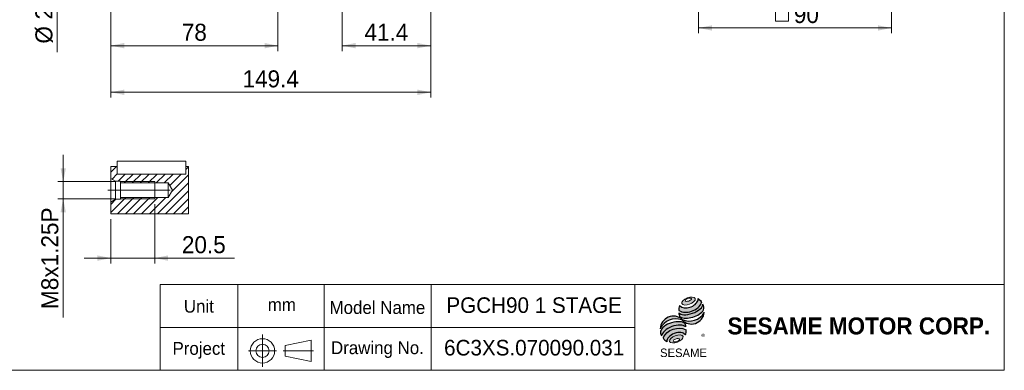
# Model space of a CAD drawing. Header units: millimetres. Extents: x 25 to 718, y 25 to 500.
# Tile 2 of 4: x 258 to 718, y 25 to 188. Entities that reach past the tile are written whole.
import ezdxf

# ---------------------------------------------------------------- set-up
doc = ezdxf.new("R2010")
doc.units = ezdxf.units.MM
doc.header["$LTSCALE"] = 2.5
doc.linetypes.add('CENTERX2', pattern=[20.319999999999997, 12.7, -2.54, 2.54, -2.54])
doc.layers.add('外框線', color=7, linetype='Continuous', lineweight=30)
doc.layers.add('標駐', color=51, linetype='Continuous')
doc.styles.add('SLDTEXTSTYLE0', font='ARIAL.TTF', dxfattribs={"width": 0.948})
doc.styles.add('SLDTEXTSTYLE1', font='MINGLIU.TTC')
doc.styles.add('SLDTEXTSTYLE3', font='ARIALBD.TTF', dxfattribs={"width": 0.948})
doc.dimstyles.new('SLDDIMSTYLE0', dxfattribs={"dimtxt": 7.704956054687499, "dimasz": 6.25, "dimexe": 0, "dimexo": 0.0625, "dimgap": 1.926239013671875, "dimtad": 1, "dimdec": 4, "dimrnd": 1e-09, "dimzin": 12, "dimdsep": 46, "dimtxsty": 'SLDTEXTSTYLE0', "dimsah": 1, "dimcen": 0.09, "dimadec": 0, "dimazin": 0, "dimtfac": 1, "dimtdec": 4, "dimtofl": 0, "dimtmove": 0, "dimatfit": 3, "dimfxl": 0, "dimtolj": 1, "dimtzin": 12, "dimarcsym": 0})
doc.dimstyles.new('SLDDIMSTYLE1', dxfattribs={"dimtxt": 7.704956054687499, "dimasz": 6.25, "dimexe": 0, "dimexo": 0.0625, "dimgap": 1.926239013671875, "dimtad": 1, "dimdec": 4, "dimrnd": 1e-09, "dimzin": 12, "dimdsep": 46, "dimtxsty": 'SLDTEXTSTYLE0', "dimsah": 1, "dimcen": 0.09, "dimadec": 0, "dimazin": 0, "dimtfac": 1, "dimtdec": 4, "dimtofl": 0, "dimtmove": 0, "dimatfit": 3, "dimfxl": 0, "dimtolj": 1, "dimtzin": 12, "dimarcsym": 0})
doc.dimstyles.new('SLDDIMSTYLE3', dxfattribs={"dimtxt": 7.704956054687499, "dimasz": 6.25, "dimexe": 0, "dimexo": 0.0625, "dimgap": 1.926239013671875, "dimtad": 1, "dimdec": 4, "dimrnd": 1e-09, "dimzin": 12, "dimdsep": 46, "dimtxsty": 'SLDTEXTSTYLE0', "dimsah": 1, "dimcen": 0.09, "dimadec": 0, "dimazin": 0, "dimtol": 1, "dimtm": 0.013, "dimtfac": 1, "dimtdec": 3, "dimtofl": 0, "dimtmove": 0, "dimatfit": 3, "dimfxl": 0, "dimtolj": 1, "dimarcsym": 0})

# ---------------------------------------------------------------- blocks, each defined once
blk = doc.blocks.new('單位定位')
at = {"layer": '外框線', "color": 7, "lineweight": 0}
for p, q in [((323.4355777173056, 65.0172383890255), (323.4355777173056, 25.01723838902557)), ((400.0943132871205, 65.0172383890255), (323.4355777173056, 65.0172383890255)), ((359.7235119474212, 65.0172383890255), (359.7235119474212, 25.01723838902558)), ((400.0943132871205, 45.01723838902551), (323.4355777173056, 45.0172383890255)), ((381.7461217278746, 36.55961712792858), (393.9413584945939, 39.05961712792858)), ((393.9413584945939, 39.05961712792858), (393.9413584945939, 29.05961712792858)), ((381.7461217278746, 36.55961712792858), (381.7461217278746, 31.55961712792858)), ((381.7461217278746, 31.55961712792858), (393.9413584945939, 29.05961712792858))]:
    blk.add_line(p, q, dxfattribs=at)
at = {"layer": '外框線', "color": 7, "linetype": 'CENTERX2', "lineweight": 0}
for p, q in [((371.1891564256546, 41.70394229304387), (371.1891564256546, 26.66884323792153)), ((364.6257256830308, 34.05049934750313), (377.7886538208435, 34.05049934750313)), ((380.8534756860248, 34.05049934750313), (395.0247352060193, 34.05049934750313))]:
    blk.add_line(p, q, dxfattribs=at)
at = {"layer": '外框線', "color": 7, "lineweight": 0}
for radius in [5.683458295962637, 3.063295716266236]:
    blk.add_circle((371.1891564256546, 34.05049934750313), radius, dxfattribs=at)
at = {"color": 7, "linetype": 'Continuous', "lineweight": 0, "char_height": 5.953124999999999, "attachment_point": 1, "style": 'SLDTEXTSTYLE0'}
for s, insert in [('Unit', (334.4803951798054, 57.83622942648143)), ('mm', (373.6537972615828, 58.57510257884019)), ('Project', (329.1887285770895, 38.17205261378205))]:
    blk.add_mtext(s, dxfattribs=dict(at, insert=insert))
blk = doc.blocks.new('圖塊18')
at = {"linetype": 'Continuous'}
h = blk.add_hatch(color=1, dxfattribs=at)
edge = h.paths.add_edge_path(flags=0)
edge.add_spline(control_points=[(12.74648328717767, 28.33580195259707), (11.18559231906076, 27.76182032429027), (8.618896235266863, 25.10435144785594), (14.13419791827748, 24.56203790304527), (17.98424204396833, 28.54824121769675), (14.30737425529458, 28.90978358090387), (12.74648328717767, 28.33580195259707)], knot_values=[0, 0, 0, 0, 0.25, 0.5, 0.75, 1, 1, 1, 1], weights=[1, 1, 1, 1, 1, 1, 1], degree=3, periodic=0)
edge = h.paths.add_edge_path(flags=0)
edge.add_spline(control_points=[(13.07186467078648, 28.0214938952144), (13.80690021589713, 28.25157091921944), (15.46308223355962, 28.11714953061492), (13.53714198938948, 26.53505530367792), (11.05286896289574, 26.73668738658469), (12.33682912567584, 27.79141687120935), (13.07186467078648, 28.0214938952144)], knot_values=[0, 0, 0, 0, 0.2500000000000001, 0.5000000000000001, 0.75, 1, 1, 1, 1], weights=[1, 1, 1, 1, 1, 1, 1], degree=3, periodic=0)
h = blk.add_hatch(color=1, dxfattribs=at)
edge = h.paths.add_edge_path(flags=0)
edge.add_spline(control_points=[(9.163213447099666, 24.76744459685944), (8.769812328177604, 23.90622371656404), (8.732474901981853, 23.0254322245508), (8.843057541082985, 22.44386565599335)], knot_values=[0, 0, 0, 0, 0.4884105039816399, 0.4884105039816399, 0.4884105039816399, 0.4884105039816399], weights=[1, 1, 1, 1], degree=3, periodic=0)
edge.add_spline(control_points=[(8.843057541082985, 22.44386565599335), (10.62344683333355, 21.44355777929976), (14.07722672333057, 21.44918400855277), (17.67464365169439, 23.49261152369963), (19.22746563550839, 25.28172620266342), (19.45777659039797, 26.16369730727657)], knot_values=[0, 0, 0, 0, 0.4091170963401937, 0.6548043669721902, 0.8514887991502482, 0.8514887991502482, 0.8514887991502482, 0.8514887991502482], weights=[1, 1, 1, 1, 1, 1], degree=3, periodic=0)
edge.add_spline(control_points=[(19.45777659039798, 26.16369730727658), (19.19813658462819, 26.74352114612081), (18.66133743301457, 27.44166792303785), (17.78416057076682, 27.97823620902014)], knot_values=[0, 0, 0, 0, 0.4590419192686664, 0.4590419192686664, 0.4590419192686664, 0.4590419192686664], weights=[1, 1, 1, 1], degree=3, periodic=0)
edge.add_spline(control_points=[(17.78416057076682, 27.97823620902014), (17.81225735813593, 27.61473631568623), (17.63324610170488, 26.54167268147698), (16.29234836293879, 24.97462105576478), (13.40732101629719, 23.44028120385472), (10.26167089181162, 23.38968884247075), (9.163213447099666, 24.76744459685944)], knot_values=[0, 0, 0, 0, 0.08132341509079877, 0.2279594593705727, 0.4332489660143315, 0.8030080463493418, 0.8030080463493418, 0.8030080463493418, 0.8030080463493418], weights=[1, 1, 1, 1, 1, 1, 1], degree=3, periodic=0)
h = blk.add_hatch(color=1, dxfattribs=at)
edge = h.paths.add_edge_path(flags=0)
edge.add_arc((10.79613586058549, 20.98168016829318), 1.990059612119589, 168.3621772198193, 229.4245234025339)
edge.add_ellipse((14.5239557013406, 22.67512801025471), major_axis=(6.085158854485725, 1.984651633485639), ratio=0.5371428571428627, start_angle=205.6784380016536, end_angle=329.3896542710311)
edge.add_arc((17.66474577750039, 23.88553031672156), 2.885592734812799, 336.1521426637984, 392.8409252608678)
edge.add_ellipse((14.37893190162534, 23.70127523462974), major_axis=(5.635519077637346, 2.107190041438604), ratio=0.4437390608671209, start_angle=185.0255637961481, end_angle=352.21713539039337, ccw=False)
h = blk.add_hatch(color=1, dxfattribs=at)
edge = h.paths.add_edge_path(flags=0)
edge.add_arc((13.76079549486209, 25.47890038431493), 7.985217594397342, 244.9498890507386, 330.52495169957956, ccw=False)
edge.add_arc((6.276777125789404, 13.67044648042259), 6.144847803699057, 48.1092454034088, 177.9500526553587)
edge.add_arc((7.380706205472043, 10.53228671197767), 7.985217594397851, 69.43291289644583, 155.1324078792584, ccw=False)
edge.add_arc((14.61032072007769, 22.27281406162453), 6.144847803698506, 223.9443619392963, 353.2429906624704)
h = blk.add_hatch(color=1, dxfattribs=at)
edge = h.paths.add_edge_path(flags=0)
edge.add_ellipse((6.654822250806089, 11.89391986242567), major_axis=(5.812668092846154, 2.207556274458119), ratio=0.5235294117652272, start_angle=14.095136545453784, end_angle=164.8078450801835, ccw=False)
edge.add_arc((9.798175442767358, 15.10560491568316), 2.237252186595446, 351.5308011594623, 401.4061622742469)
edge.add_ellipse((6.450758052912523, 13.4644289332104), major_axis=(6.161694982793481, 1.808012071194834), ratio=0.534461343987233, start_angle=27.40472928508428, end_angle=171.7282428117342)
edge.add_arc((6.630595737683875, 13.40166527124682), 6.537584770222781, 191.0466409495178, 205.75451162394)
h = blk.add_hatch(color=1, dxfattribs=at)
edge = h.paths.add_edge_path(flags=0)
edge.add_spline(control_points=[(12.18070329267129, 13.38858199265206), (8.520097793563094, 15.42907417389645), (3.215685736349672, 13.49803245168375), (1.565984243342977, 9.668750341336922)], knot_values=[0, 0, 0, 0, 1, 1, 1, 1], weights=[1, 1, 1, 1], degree=3, periodic=0)
edge.add_arc((5.464550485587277, 11.58544666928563), 4.344254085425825, 206.1806388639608, 239.0996167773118)
edge.add_ellipse((7.677727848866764, 9.116857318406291), major_axis=(4.352924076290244, 1.62120610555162), ratio=0.6035256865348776, start_angle=7.596570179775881, end_angle=172.3905265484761, ccw=False)
edge.add_arc((7.971660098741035, 12.78493294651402), 4.252109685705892, 336.231156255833, 368.1615451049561)
h = blk.add_hatch(color=1, dxfattribs=at)
edge = h.paths.add_edge_path(flags=0)
edge.add_spline(control_points=[(7.084365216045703, 10.69799413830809), (8.645256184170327, 11.27197576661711), (12.32212397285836, 10.9104334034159), (8.472079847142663, 6.924230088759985), (2.956778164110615, 7.466543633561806), (5.523474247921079, 10.12401250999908), (7.084365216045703, 10.69799413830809)], knot_values=[0, 0, 0, 0, 0.25, 0.5, 0.7500000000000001, 1, 1, 1, 1], weights=[1, 1, 1, 1, 1, 1, 1], degree=3, periodic=0)
edge = h.paths.add_edge_path(flags=0)
edge.add_spline(control_points=[(7.492503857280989, 9.196593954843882), (6.757468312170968, 8.966516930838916), (5.477937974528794, 7.897635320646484), (7.96885573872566, 7.67477504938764), (9.888151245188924, 9.27809746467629), (8.227539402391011, 9.42667097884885), (7.492503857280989, 9.196593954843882)], knot_values=[0, 0, 0, 0, 0.2500000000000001, 0.5, 0.75, 1, 1, 1, 1], weights=[1, 1, 1, 1, 1, 1, 1], degree=3, periodic=0)
at = {"color": 1, "linetype": 'Continuous', "lineweight": 0}
for points in [[(12.74648328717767, 28.33580195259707), (14.30737425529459, 28.90978358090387), (17.98424204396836, 28.54824121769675), (14.13419791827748, 24.56203790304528), (8.61889623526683, 25.10435144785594), (11.18559231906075, 27.76182032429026), (12.74648328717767, 28.33580195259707)], [(13.07186467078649, 28.02149389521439), (13.80690021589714, 28.25157091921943), (15.46308223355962, 28.11714953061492), (13.53714198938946, 26.53505530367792), (11.05286896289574, 26.73668738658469), (12.33682912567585, 27.79141687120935), (13.07186467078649, 28.02149389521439)], [(7.084365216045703, 10.69799413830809), (8.645256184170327, 11.27197576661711), (12.32212397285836, 10.9104334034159), (8.472079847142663, 6.924230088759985), (2.956778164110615, 7.466543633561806), (5.523474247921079, 10.12401250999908), (7.084365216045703, 10.69799413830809)], [(7.492503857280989, 9.196593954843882), (8.227539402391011, 9.42667097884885), (9.888151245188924, 9.27809746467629), (7.96885573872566, 7.67477504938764), (5.477937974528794, 7.897635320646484), (6.757468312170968, 8.966516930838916), (7.492503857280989, 9.196593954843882)]]:
    blk.add_open_spline(points, degree=3, dxfattribs=at)
at = {"layer": '標駐', "color": 1}
for p, q in [((20.70406723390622, 21.48198667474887), (20.63086521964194, 21.40878466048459)), ((3.182278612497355, 7.900181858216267), (3.227608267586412, 7.945511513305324))]:
    blk.add_line(p, q, dxfattribs=at)
for centre, radius, start, end in [((17.66474577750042, 23.88553031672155), 2.885592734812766, 336.1521426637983, 32.95375475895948), ((6.276777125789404, 13.67044648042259), 6.144847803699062, 48.10924540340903, 177.9500526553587), ((7.380706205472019, 10.53228671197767), 7.985217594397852, 69.43291289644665, 155.1324078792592), ((10.79613586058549, 20.98168016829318), 1.990059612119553, 167.9158934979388, 229.4245234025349), ((14.61032072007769, 22.27281406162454), 6.144847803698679, 223.9443619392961, 353.2429906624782), ((13.76079549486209, 25.47890038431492), 7.98521759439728, 244.9498890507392, 330.5249516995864), ((9.798175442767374, 15.10560491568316), 2.237252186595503, 351.5308011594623, 41.40616227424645), ((6.630595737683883, 13.40166527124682), 6.537584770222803, 191.0466409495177, 205.7545116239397), ((5.464550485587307, 11.58544666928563), 4.344254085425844, 206.1806388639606, 239.0996167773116), ((7.971660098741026, 12.78493294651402), 4.252109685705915, 336.2311562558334, 8.161545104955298)]:
    blk.add_arc(centre, radius, start, end, dxfattribs=at)
for centre, major_axis, ratio, start_param, end_param in [((14.37893190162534, 23.70127523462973), (5.635519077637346, 2.107190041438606), 0.4437390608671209, 3.229063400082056, 6.147574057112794), ((14.5239557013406, 22.67512801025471), (6.085158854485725, 1.98465163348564), 0.5371428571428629, 3.589765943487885, 5.748933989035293), ((6.450758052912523, 13.4644289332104), (6.161694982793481, 1.808012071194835), 0.5344613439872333, 0.4783027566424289, 2.997223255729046), ((6.654822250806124, 11.89391986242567), (5.812668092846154, 2.207556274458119), 0.5235294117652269, 0.2460065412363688, 2.87643952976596), ((7.677727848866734, 9.11685731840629), (4.352924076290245, 1.621206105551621), 0.6035256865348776, 0.1325851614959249, 3.008782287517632)]:
    blk.add_ellipse(centre, major_axis=major_axis, ratio=ratio, start_param=start_param, end_param=end_param, dxfattribs=at)
for points, knots in [([(9.163213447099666, 24.76744459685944), (10.26167089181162, 23.38968884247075), (13.40732101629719, 23.44028120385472), (16.29234836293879, 24.97462105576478), (17.63324610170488, 26.54167268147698), (17.81225735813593, 27.61473631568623), (17.78416057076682, 27.97823620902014)], [0, 0, 0, 0, 0.3697590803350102, 0.575048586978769, 0.721684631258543, 0.8030080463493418, 0.8030080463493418, 0.8030080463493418, 0.8030080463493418]), ([(8.843057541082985, 22.44386565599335), (10.62344683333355, 21.44355777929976), (14.07722672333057, 21.44918400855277), (17.67464365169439, 23.49261152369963), (19.22746563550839, 25.28172620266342), (19.45777659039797, 26.16369730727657)], [0, 0, 0, 0, 0.4091170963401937, 0.6548043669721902, 0.8514887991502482, 0.8514887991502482, 0.8514887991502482, 0.8514887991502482])]:
    blk.add_open_spline(points, degree=3, knots=knots, dxfattribs=at)
for points in [[(17.78416057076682, 27.97823620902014), (18.66133743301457, 27.44166792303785), (19.19813658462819, 26.74352114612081), (19.45777659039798, 26.16369730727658)], [(9.163213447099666, 24.76744459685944), (8.769812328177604, 23.90622371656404), (8.732474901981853, 23.0254322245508), (8.843057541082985, 22.44386565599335)], [(1.565984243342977, 9.668750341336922), (3.21568573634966, 13.49803245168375), (8.52009779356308, 15.42907417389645), (12.18070329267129, 13.38858199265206)]]:
    blk.add_open_spline(points, degree=3, dxfattribs=at)
at = {"layer": '標駐', "color": 1, "attachment_point": 1}
for s, insert, char_height, style in [('®', (19.24732192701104, 11.44031469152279), 2.645833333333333, 'SLDTEXTSTYLE1'), ('SESAME', (0.02756526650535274, 4.69976788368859), 3.968749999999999, 'SLDTEXTSTYLE0')]:
    blk.add_mtext(s, dxfattribs=dict(at, insert=insert, char_height=char_height, style=style))
blk = doc.blocks.new('NEW LOGO_定位')
at = {"color": 7, "linetype": 'Continuous'}
blk.add_blockref('圖塊18', (8.91034071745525, 5.442211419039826), dxfattribs=at)
blk = doc.blocks.new('圖標定位')
at = {"color": 7, "linetype": 'Continuous'}
blk.add_blockref('NEW LOGO_定位', (547.8371475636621, 25.00000000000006), dxfattribs=at)
blk = doc.blocks.new('*D14')
at = {"color": 7, "linetype": 'Continuous', "lineweight": 0}
for p, q in [((408.3995300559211, 261.9291310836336), (408.3995300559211, 173.8702820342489)), ((449.7995300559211, 227.1791310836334), (449.7995300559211, 173.8702820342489)), ((449.7995300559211, 176.3702820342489), (408.3995300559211, 176.3702820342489))]:
    blk.add_line(p, q, dxfattribs=at)
for points in [[(408.3995300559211, 176.3702820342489), (414.6495300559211, 175.1202820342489), (414.6495300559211, 177.6202820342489)], [(449.7995300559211, 176.3702820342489), (443.5495300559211, 177.6202820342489), (443.5495300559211, 175.1202820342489)]]:
    blk.add_solid(points, dxfattribs=at)
at = {"color": 7, "linetype": 'Continuous', "lineweight": 0, "insert": (418.8119662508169, 186.6022572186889), "char_height": 7.937499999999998, "attachment_point": 1, "style": 'SLDTEXTSTYLE0'}
blk.add_mtext('41.4', dxfattribs=at)
blk = doc.blocks.new('*D16')
at = {"color": 7, "linetype": 'Continuous', "lineweight": 0}
for p, q in [((300.3995300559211, 260.6791310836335), (300.3995300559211, 152.134430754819)), ((449.7995300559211, 227.1791310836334), (449.7995300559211, 152.134430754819)), ((300.3995300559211, 154.634430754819), (449.7995300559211, 154.634430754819))]:
    blk.add_line(p, q, dxfattribs=at)
for points in [[(300.3995300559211, 154.634430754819), (306.6495300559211, 153.384430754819), (306.6495300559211, 155.884430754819)], [(449.7995300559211, 154.634430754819), (443.5495300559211, 155.884430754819), (443.5495300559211, 153.384430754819)]]:
    blk.add_solid(points, dxfattribs=at)
at = {"color": 7, "linetype": 'Continuous', "lineweight": 0, "insert": (361.870443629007, 164.866405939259), "char_height": 7.937499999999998, "attachment_point": 1, "style": 'SLDTEXTSTYLE0'}
blk.add_mtext('149.4', dxfattribs=at)
blk = doc.blocks.new('*D17')
at = {"color": 7, "linetype": 'Continuous', "lineweight": 0}
for p, q in [((300.3995300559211, 260.6791310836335), (300.3995300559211, 173.8702820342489)), ((378.399530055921, 226.6791310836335), (378.399530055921, 173.8702820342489)), ((300.3995300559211, 176.3702820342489), (378.399530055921, 176.3702820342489))]:
    blk.add_line(p, q, dxfattribs=at)
for points in [[(300.3995300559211, 176.3702820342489), (306.6495300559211, 175.1202820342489), (306.6495300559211, 177.6202820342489)], [(378.399530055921, 176.3702820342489), (372.149530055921, 177.6202820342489), (372.149530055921, 175.1202820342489)]]:
    blk.add_solid(points, dxfattribs=at)
at = {"color": 7, "linetype": 'Continuous', "lineweight": 0, "insert": (333.5226971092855, 186.6022572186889), "char_height": 7.937499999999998, "attachment_point": 1, "style": 'SLDTEXTSTYLE0'}
blk.add_mtext('78', dxfattribs=at)
blk = doc.blocks.new('*D25')
at = {"color": 7, "linetype": 'Continuous', "lineweight": 0}
for p, q in [((297.899530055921, 285.1791310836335), (272.899530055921, 285.1791310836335)), ((275.399530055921, 285.1791310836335), (275.399530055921, 263.1791310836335)), ((297.899530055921, 263.1791310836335), (272.899530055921, 263.1791310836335)), ((275.399530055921, 263.1791310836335), (275.399530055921, 173.3671305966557))]:
    blk.add_line(p, q, dxfattribs=at)
for points in [[(275.399530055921, 285.1791310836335), (274.149530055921, 278.9291310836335), (276.649530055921, 278.9291310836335)], [(275.399530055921, 263.1791310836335), (276.649530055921, 269.4291310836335), (274.149530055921, 269.4291310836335)]]:
    blk.add_solid(points, dxfattribs=at)
at = {"color": 7, "linetype": 'Continuous', "lineweight": 0, "attachment_point": 1, "rotation": 90.00000000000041, "style": 'SLDTEXTSTYLE0'}
for s, insert, char_height in [('0.013', (267.8389500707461, 206.397005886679), 5.291666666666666), ('0', (259.9555451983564, 206.397005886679), 5.291666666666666), ('-', (267.8389500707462, 203.1666114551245), 5.291666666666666), ('22', (265.1675548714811, 188.5739258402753), 7.937499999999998), ('%%c', (265.1675548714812, 177.3358805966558), 7.937499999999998)]:
    blk.add_mtext(s, dxfattribs=dict(at, insert=insert, char_height=char_height))
blk = doc.blocks.new('SW_SYMBOL_MOD_BOX')
at = {"color": 0, "linetype": 'Continuous', "lineweight": 0}
for p, q in [((500, 500), (500, 2000)), ((500, 2000), (2000, 2000)), ((2000, 2000), (2000, 500)), ((500, 500), (2000, 500))]:
    blk.add_line(p, q, dxfattribs=at)
blk = doc.blocks.new('*D37')
at = {"color": 7, "linetype": 'Continuous', "lineweight": 0}
for p, q in [((574.7951755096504, 233.5215630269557), (574.7951755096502, 182.1344307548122)), ((664.7951755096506, 233.5215630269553), (664.7951755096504, 182.1344307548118)), ((574.7951755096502, 184.6344307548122), (664.7951755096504, 184.6344307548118))]:
    blk.add_line(p, q, dxfattribs=at)
for points in [[(574.7951755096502, 184.6344307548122), (581.0451755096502, 183.3844307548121), (581.0451755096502, 185.8844307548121)], [(664.7951755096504, 184.6344307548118), (658.5451755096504, 185.8844307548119), (658.5451755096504, 183.3844307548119)]]:
    blk.add_solid(points, dxfattribs=at)
at = {"color": 7, "linetype": 'Continuous', "lineweight": 0, "xscale": 0.004092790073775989, "yscale": 0.004092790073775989, "zscale": 0.004092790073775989, "rotation": 360.0000000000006}
blk.add_blockref('SW_SYMBOL_MOD_BOX', (608.5944040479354, 185.7816683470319), dxfattribs=at)
at = {"color": 7, "linetype": 'Continuous', "lineweight": 0, "insert": (619.2422810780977, 194.8664059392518), "char_height": 7.937499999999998, "attachment_point": 1, "style": 'SLDTEXTSTYLE0'}
blk.add_mtext('90', dxfattribs=at)
blk = doc.blocks.new('SW_HATCH_0')
at = {"color": 0, "linetype": 'Continuous', "lineweight": 0}
for p, q in [((0, 0), (2.631624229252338, 2.631625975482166)), ((34.99999991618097, 1.324039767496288), (36.20709641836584, 2.531136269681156)), ((0.5537108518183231, -3.18806036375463), (2.999999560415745, -0.7417734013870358)), ((3.365171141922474, -4.118373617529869), (6.615172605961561, -0.8683738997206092)), ((6.25694403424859, -4.968373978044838), (10.35694498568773, -0.8683738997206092)), ((9.99871757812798, -4.968373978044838), (14.09871852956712, -0.8683738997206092)), ((13.74049112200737, -4.968373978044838), (17.84049207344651, -0.8683738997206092)), ((17.48226524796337, -4.968373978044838), (21.5822656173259, -0.8683738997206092)), ((21.22403879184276, -4.968373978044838), (25.32403879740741, -0.8683738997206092)), ((24.96581204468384, -4.968373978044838), (29.06581212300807, -0.8683738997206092)), ((27.48475191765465, -6.191207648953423), (32.80758508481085, -0.8683738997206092)), ((28.40689267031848, -9.010840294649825), (36.20709641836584, -1.210637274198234)), ((21.7911321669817, -19.36837390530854), (36.20709641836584, -4.952410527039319)), ((25.53290571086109, -19.36837390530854), (36.20709641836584, -8.694184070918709)), ((0, -18.70886713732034), (6.940492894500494, -11.76837395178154)), ((0, -14.96709359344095), (2.348718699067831, -12.61837431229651)), ((3.082265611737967, -19.36837390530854), (10.68226527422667, -11.76837395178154)), ((6.824037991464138, -19.36837390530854), (14.42403881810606, -11.76837395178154)), ((10.56581153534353, -19.36837390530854), (18.16581236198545, -11.76837395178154)), ((14.30758507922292, -19.36837390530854), (21.90758561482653, -11.76837395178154)), ((18.04935862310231, -19.36837390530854), (25.64935894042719, -11.76837395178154)), ((29.27467896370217, -19.36837390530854), (36.20709641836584, -12.43595732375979)), ((33.01645279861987, -19.36837390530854), (36.20709641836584, -16.17773144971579))]:
    blk.add_line(p, q, dxfattribs=at)
blk = doc.blocks.new('*D44')
at = {"color": 7, "linetype": 'Continuous', "lineweight": 0}
for p, q in [((278.1629455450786, 112.9698406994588), (278.1629455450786, 125.4698406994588)), ((302.399530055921, 112.9698406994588), (275.6629455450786, 112.9698406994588)), ((278.1629455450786, 104.9698406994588), (278.1629455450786, 112.9698406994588)), ((302.399530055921, 104.9698406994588), (275.6629455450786, 104.9698406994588)), ((278.1629455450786, 104.9698406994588), (278.1629455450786, 49.53865525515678))]:
    blk.add_line(p, q, dxfattribs=at)
for points in [[(278.1629455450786, 112.9698406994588), (279.4129455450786, 119.2198406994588), (276.9129455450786, 119.2198406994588)], [(278.1629455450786, 104.9698406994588), (276.9129455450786, 98.71984069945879), (279.4129455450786, 98.71984069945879)]]:
    blk.add_solid(points, dxfattribs=at)
at = {"color": 7, "linetype": 'Continuous', "lineweight": 0, "char_height": 7.937499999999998, "attachment_point": 1, "rotation": 90, "style": 'SLDTEXTSTYLE0'}
for s, insert in [('x1.25P', (267.9309703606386, 68.19948762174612)), ('8', (267.9309703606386, 62.32265467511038)), ('M', (267.9309703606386, 53.50740525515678))]:
    blk.add_mtext(s, dxfattribs=dict(at, insert=insert))
blk = doc.blocks.new('*D45')
at = {"color": 7, "linetype": 'Continuous', "lineweight": 0}
for p, q in [((320.899530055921, 102.4698406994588), (320.899530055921, 74.81603344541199)), ((300.3995300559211, 95.46984069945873), (300.3995300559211, 74.81603344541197)), ((300.3995300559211, 77.31603344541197), (287.899530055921, 77.31603344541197)), ((300.3995300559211, 77.31603344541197), (320.899530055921, 77.31603344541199)), ((320.899530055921, 77.31603344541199), (358.1153717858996, 77.316033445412))]:
    blk.add_line(p, q, dxfattribs=at)
for points in [[(300.3995300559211, 77.31603344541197), (294.1495300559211, 78.56603344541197), (294.1495300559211, 76.06603344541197)], [(320.899530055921, 77.31603344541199), (327.149530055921, 76.06603344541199), (327.149530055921, 78.56603344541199)]]:
    blk.add_solid(points, dxfattribs=at)
at = {"color": 7, "linetype": 'Continuous', "lineweight": 0, "insert": (333.5714941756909, 87.54800862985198), "char_height": 7.937499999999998, "attachment_point": 1, "style": 'SLDTEXTSTYLE0'}
blk.add_mtext('20.5', dxfattribs=at)

msp = doc.modelspace()

# ---------------------------------------------------------------- linework, layer by layer
at = {"color": 7, "linetype": 'Continuous', "lineweight": 0}
for p, q in [((717.5, 500.0000000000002), (717.5, 25.00000000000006)), ((336.6066272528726, 97.96984075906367), (336.6066272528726, 119.9698406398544)), ((304.8995301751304, 112.9698408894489), (320.899530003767, 112.9698408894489)), ((320.899530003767, 104.9698405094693), (320.899530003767, 112.9698408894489)), ((304.8995301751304, 104.9698405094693), (320.899530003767, 104.9698405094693)), ((400.0000000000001, 25.00000000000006), (400.0000000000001, 65.00000000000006)), ((717.5, 65.00000000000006), (400.0000000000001, 65.00000000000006)), ((450, 25.00000000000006), (450, 65.00000000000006)), ((545.0000000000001, 25.00000000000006), (545.0000000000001, 65.00000000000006)), ((545.0000000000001, 45.00000000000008), (400.0000000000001, 45.00000000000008)), ((25.00000000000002, 25.00000000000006), (717.5, 25.00000000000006))]:
    msp.add_line(p, q, dxfattribs=at)
at = {"color": 7, "linetype": 'Continuous', "lineweight": 15}
for p, q in [((300.3995308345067, 119.9698406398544), (303.399528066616, 119.9698406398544)), ((300.3995308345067, 114.4698406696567), (300.3995308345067, 119.9698406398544)), ((303.399528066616, 116.4698407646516), (303.399528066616, 122.4698410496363)), ((303.399528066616, 122.4698410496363), (335.3995307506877, 122.4698410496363)), ((303.399528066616, 116.4698407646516), (303.399528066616, 119.9698406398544)), ((335.3995307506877, 122.4698410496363), (335.3995307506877, 116.4698407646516)), ((335.3995307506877, 119.9698406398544), (336.6066272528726, 119.9698406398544)), ((335.3995307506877, 119.9698406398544), (335.3995307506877, 116.4698407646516)), ((303.399528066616, 116.4698407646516), (335.3995307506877, 116.4698407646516)), ((302.5645950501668, 113.2198410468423), (300.3995308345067, 114.4698406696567)), ((300.3995308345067, 114.4698406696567), (300.3995308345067, 103.4698407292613)), ((304.8995325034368, 113.2198410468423), (302.5645950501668, 113.2198410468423)), ((302.5645950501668, 113.2198410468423), (302.5645950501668, 104.7198403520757)), ((304.8995325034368, 112.3698406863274), (304.8995325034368, 113.2198410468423)), ((327.1495301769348, 112.3698406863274), (304.8995325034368, 112.3698406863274)), ((304.8995325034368, 112.3698406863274), (304.8995325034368, 105.5698407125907)), ((329.1924570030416, 108.9698406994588), (327.1495301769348, 112.3698406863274)), ((327.1495301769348, 112.3698406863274), (327.1495301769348, 105.5698407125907)), ((327.1495301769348, 105.5698407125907), (329.1924570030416, 108.9698406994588)), ((300.3995308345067, 103.4698407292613), (302.5645950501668, 104.7198403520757)), ((300.3995308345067, 97.96984075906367), (300.3995308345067, 103.4698407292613)), ((302.5645950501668, 104.7198403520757), (304.8995325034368, 104.7198403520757)), ((304.8995325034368, 104.7198403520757), (304.8995325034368, 105.5698407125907)), ((304.8995325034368, 105.5698407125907), (327.1495301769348, 105.5698407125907)), ((336.6066272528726, 97.96984075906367), (300.3995308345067, 97.96984075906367))]:
    msp.add_line(p, q, dxfattribs=at)
at = {"color": 7, "linetype": 'CENTERX2', "lineweight": 0, "ltscale": 2.5}
msp.add_line((299.028156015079, 108.9698406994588), (328.1495300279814, 108.9698406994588), dxfattribs=at)

# ---------------------------------------------------------------- block references
at = {"color": 7, "linetype": 'Continuous', "lineweight": 0}
msp.add_blockref('SW_HATCH_0', (300.3995308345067, 117.3382146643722), dxfattribs=at)
at = {"color": 7, "linetype": 'Continuous'}
for name in ['單位定位', '圖標定位']:
    msp.add_blockref(name, (0, 0), dxfattribs=at)

# ---------------------------------------------------------------- texts
at = {"color": 7, "linetype": 'Continuous', "lineweight": 0, "attachment_point": 1}
for s, insert, char_height, style in [('Model Name', (402.5104154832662, 57.23648162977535), 5.953124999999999, 'SLDTEXTSTYLE0'), ('PGCH90 1 STAGE', (457.0567757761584, 59.01580634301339), 7.276041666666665, 'SLDTEXTSTYLE0'), ('SESAME MOTOR CORP.', (588.2638838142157, 49.64864197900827), 7.937499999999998, 'SLDTEXTSTYLE3'), ('Drawing No.', (403.1718757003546, 38.48648162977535), 5.953124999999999, 'SLDTEXTSTYLE0'), ('6C3XS.070090.031', (455.9567070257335, 39.17843047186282), 7.276041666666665, 'SLDTEXTSTYLE0')]:
    msp.add_mtext(s, dxfattribs=dict(at, insert=insert, char_height=char_height, style=style))

# ---------------------------------------------------------------- dimensions: what is measured, and where the dimension line sits
at = {"color": 7, "linetype": 'Continuous', "lineweight": 0}
for base, p1, p2, text, dimstyle, picture, middle in [((275.399530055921, 263.1791310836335), (300.3995300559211, 285.1791310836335), (300.3995300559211, 263.1791310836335), '%%c<>', 'SLDDIMSTYLE3', '*D25', (275.399530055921, 200.6847988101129)), ((278.1629455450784, 112.9698406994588), (304.899530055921, 104.9698406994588), (304.899530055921, 112.9698406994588), 'M<>x1.25P', 'SLDDIMSTYLE1', '*D44', (278.1629455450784, 77.31603344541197))]:
    dim = msp.add_linear_dim(base=base, p1=p1, p2=p2, angle=90.0000000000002, text=text, dimstyle=dimstyle, dxfattribs=at)
    dim.commit()
    dim.dimension.update_dxf_attribs({"geometry": picture, "text_midpoint": middle, "dimtype": 160})
for base, p1, p2, dimstyle, picture, middle in [((449.7995300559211, 154.634430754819), (300.3995300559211, 263.1791310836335), (449.7995300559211, 229.6791310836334), 'SLDDIMSTYLE0', '*D16', (375.0995300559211, 154.634430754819)), ((378.399530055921, 176.3702820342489), (300.3995300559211, 263.1791310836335), (378.399530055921, 229.1791310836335), 'SLDDIMSTYLE0', '*D17', (339.399530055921, 176.3702820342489)), ((408.3995300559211, 176.3702820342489), (449.7995300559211, 229.6791310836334), (408.3995300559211, 264.4291310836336), 'SLDDIMSTYLE0', '*D14', (429.099530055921, 176.3702820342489)), ((320.899530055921, 77.31603344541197), (300.3995300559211, 97.96984069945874), (320.899530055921, 104.9698406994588), 'SLDDIMSTYLE1', '*D45', (343.8590579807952, 77.31603344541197))]:
    dim = msp.add_linear_dim(base=base, p1=p1, p2=p2, dimstyle=dimstyle, dxfattribs=at)
    dim.commit()
    dim.dimension.update_dxf_attribs({"geometry": picture, "text_midpoint": middle, "dimtype": 160})
dim = msp.add_linear_dim(base=(664.7951755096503, 184.6344307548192), p1=(574.7951755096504, 236.0215630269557), p2=(664.7951755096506, 236.0215630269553), text='{\\fGDT;o}<>', dimstyle='SLDDIMSTYLE0', dxfattribs=at)
dim.commit()
dim.dimension.update_dxf_attribs({"geometry": '*D37', "text_midpoint": (619.7951755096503, 184.6344307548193), "dimtype": 160})

doc.saveas('drawing.dxf')
